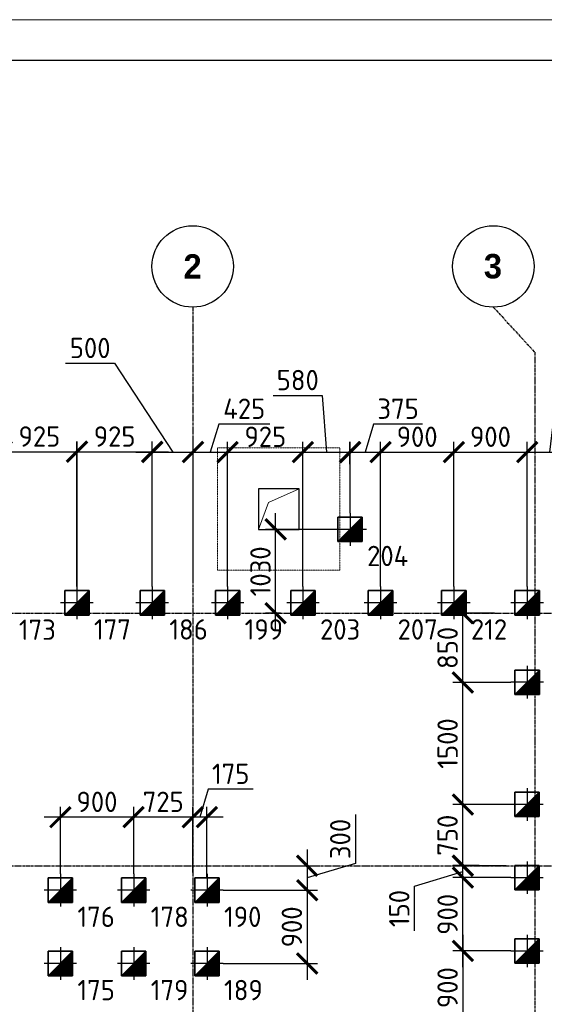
# Model space of a CAD drawing. Header units: millimetres. Extents: x -93479 to 1057970, y -66333 to 172656.
# Tile 230 of 256: x 368504 to 374944, y 49015 to 61105. Entities that reach past the tile are written whole.
import ezdxf

# ---------------------------------------------------------------- set-up
doc = ezdxf.new("R2010")
doc.units = ezdxf.units.MM
for name, pattern in [('______5', [1100, 800, -100, 100, -100]), ('DASHDOT', [25.4, 12.7, -6.35, 0, -6.35]), ('HIDDEN2', [4.7625, 3.175, -1.5875]), ('осевая', [50.8, 31.75, -6.35, 6.35, -6.35])]:
    doc.linetypes.add(name, pattern=pattern)
for name, color, linetype, lineweight in [('0 Фундамент', 5, 'Continuous', 30), ('КО_оси', 1, 'DASHDOT', 25), ('КО_осн_тон', 183, 'Continuous', 25), ('КО_фундаменты', 2, 'Continuous', 50), ('Оси', 40, '______5', 18), ('РАЗМЕРЫ', 7, 'Continuous', 9), ('ТОНКИЕ', 7, 'Continuous', 9)]:
    doc.layers.add(name, color=color, linetype=linetype, lineweight=lineweight)
doc.layers.add('ТОЛСТЫЕ_ОСНОВНЫЕ', color=6, linetype='Continuous')
doc.styles.add('GOST-2.304_Type-B', font='GOST_Common.ttf')
doc.styles.add('MtXpl_Century Gothic', font='GOTHICB.TTF', dxfattribs={"height": 0.2})
doc.styles.add('ГОСТ', font='GOST_Common.ttf')
doc.dimstyles.new('СПДС', dxfattribs={"dimscale": 100, "dimtxt": 2.5, "dimasz": 2.5, "dimexe": 1.25, "dimexo": 0, "dimtad": 1, "dimdec": 0, "dimtxsty": 'GOST-2.304_Type-B', "dimblk": 'ARCHTICK', "dimcen": 2.5, "dimdle": 2, "dimadec": 0, "dimazin": 2, "dimtfac": 0.75, "dimtdec": 0, "dimtmove": 1, "dimatfit": 3, "dimfxl": 1, "dimtolj": 1, "dimarcsym": 1})

# ---------------------------------------------------------------- blocks, each defined once
blk = doc.blocks.new('*U1948')
at = {"layer": 'ТОЛСТЫЕ_ОСНОВНЫЕ', "color": 7}
blk.add_lwpolyline([(20, 5), (836, 5), (836, 589), (20, 589)], close=True, dxfattribs=at)
at = {"layer": 'ТОНКИЕ', "color": 7}
blk.add_lwpolyline([(0, 0), (841, 0), (841, 594), (0, 594)], close=True, dxfattribs=at)
blk = doc.blocks.new('оси')
at = {"color": 7, "linetype": 'ByBlock', "lineweight": -2}
for centre in [(8813, 651.4), (12503, 651.4)]:
    blk.add_circle(centre, 500, dxfattribs=at)
at = {"layer": 'Оси', "color": 7, "linetype": 'осевая', "lineweight": 25, "transparency": 33554687}
for p, q in [((8813.5, 151.4), (8813.5, -36280.2)), ((12503, 151.4), (13013.5, -402.7)), ((13013.5, -402.7), (13013.5, -35828.6)), ((-11815.1, -3606.9), (53620.6, -3606.9)), ((-11815.1, -6706.9), (53620.6, -6706.9))]:
    blk.add_line(p, q, dxfattribs=at)
at = {"layer": 'Оси', "color": 7, "lineweight": 25, "transparency": 33554687, "style": 'MtXpl_Century Gothic'}
for s, p in [('2', (8700.1, 501.4)), ('3', (12387.1, 505.2))]:
    blk.add_text(s, height=300, dxfattribs=at).set_placement(p)
blk = doc.blocks.new('сваи тип2')
at = {"layer": 'КО_оси', "color": 7, "ltscale": 100}
for p, q in [((-22918, 28209), (-22918, 27809)), ((-22718, 28009), (-23118, 28009))]:
    blk.add_line(p, q, dxfattribs=at)
at = {"layer": 'КО_фундаменты', "color": 7, "lineweight": 35, "ltscale": 100}
for p, q in [((-22768, 28159), (-23068, 28159)), ((-23068, 28159), (-23068, 27859)), ((-22768, 27859), (-22768, 28159)), ((-23068, 27859), (-22768, 27859))]:
    blk.add_line(p, q, dxfattribs=at)
at = {"layer": 'РАЗМЕРЫ', "color": 7}
blk.add_line((-23068, 27859), (-22768, 28159), dxfattribs=at)
at = {"layer": 'РАЗМЕРЫ', "color": 7, "linetype": 'Continuous', "transparency": 33554648}
for points in [[(-22768, 28009), (-22918, 28009), (-22768, 28159)], [(-22918, 27859), (-23068, 27859), (-22918, 28009)], [(-22918, 27859), (-22918, 28009), (-22768, 27859)], [(-22768, 27859), (-22918, 28009), (-22768, 28009)]]:
    blk.add_solid(points, dxfattribs=at)
blk = doc.blocks.new('_ArchTick')
at = {"color": 0, "linetype": 'ByBlock', "const_width": 0.15}
blk.add_lwpolyline([(-0.5, -0.5), (0.5, 0.5)], dxfattribs=at)
blk = doc.blocks.new('*D138')
at = {"layer": 'DEFPOINTS', "color": 0, "ltscale": 100, "transparency": 16777216}
for p in [(369208, 55800), (368283, 54141), (369208, 54145)]:
    blk.add_point(p, dxfattribs=at)
at = {"layer": 'РАЗМЕРЫ', "color": 0, "lineweight": -2, "transparency": 16777216}
for p, q in [((368283, 54141), (368283, 55925)), ((369208, 54145), (369208, 55925)), ((368083, 55800), (369408, 55800))]:
    blk.add_line(p, q, dxfattribs=at)
at = {"layer": 'РАЗМЕРЫ', "color": 0, "lineweight": -2, "ltscale": 100, "transparency": 16777216, "xscale": 250, "yscale": 250, "zscale": 250, "rotation": 180}
blk.add_blockref('_ArchTick', (368283, 55800), dxfattribs=at)
at = {"layer": 'РАЗМЕРЫ', "color": 0, "lineweight": -2, "ltscale": 100, "transparency": 16777216, "xscale": 250, "yscale": 250, "zscale": 250}
blk.add_blockref('_ArchTick', (369208, 55800), dxfattribs=at)
at = {"layer": 'РАЗМЕРЫ', "color": 0, "ltscale": 100, "transparency": 16777216, "insert": (368746, 55987), "char_height": 250, "attachment_point": 5, "style": 'GOST-2.304_Type-B'}
blk.add_mtext('\\A1;925', dxfattribs=at)
blk = doc.blocks.new('*D139')
at = {"layer": 'DEFPOINTS', "color": 0, "ltscale": 100, "transparency": 16777216}
for p in [(370131, 55800), (369206, 54145), (370131, 54145)]:
    blk.add_point(p, dxfattribs=at)
at = {"layer": 'РАЗМЕРЫ', "color": 0, "lineweight": -2, "transparency": 16777216}
for p, q in [((369206, 54145), (369206, 55925)), ((370131, 54145), (370131, 55925)), ((369006, 55800), (370331, 55800))]:
    blk.add_line(p, q, dxfattribs=at)
at = {"layer": 'РАЗМЕРЫ', "color": 0, "lineweight": -2, "ltscale": 100, "transparency": 16777216, "xscale": 250, "yscale": 250, "zscale": 250, "rotation": 180}
blk.add_blockref('_ArchTick', (369206, 55800), dxfattribs=at)
at = {"layer": 'РАЗМЕРЫ', "color": 0, "lineweight": -2, "ltscale": 100, "transparency": 16777216, "xscale": 250, "yscale": 250, "zscale": 250}
blk.add_blockref('_ArchTick', (370131, 55800), dxfattribs=at)
at = {"layer": 'РАЗМЕРЫ', "color": 0, "ltscale": 100, "transparency": 16777216, "insert": (369669, 55987), "char_height": 250, "attachment_point": 5, "style": 'GOST-2.304_Type-B'}
blk.add_mtext('\\A1;925', dxfattribs=at)
blk = doc.blocks.new('*D140')
at = {"layer": 'DEFPOINTS', "color": 0, "ltscale": 100, "transparency": 16777216}
for p in [(370632, 55796), (370632, 54259), (370131, 54145)]:
    blk.add_point(p, dxfattribs=at)
at = {"layer": 'РАЗМЕРЫ', "color": 0, "lineweight": -2, "transparency": 16777216}
for p, q in [((369068, 56887), (369669, 56887)), ((369669, 56887), (370382, 55796)), ((370131, 54145), (370131, 55921)), ((370632, 54259), (370632, 55921)), ((369931, 55796), (370832, 55796))]:
    blk.add_line(p, q, dxfattribs=at)
at = {"layer": 'РАЗМЕРЫ', "color": 0, "lineweight": -2, "ltscale": 100, "transparency": 16777216, "xscale": 250, "yscale": 250, "zscale": 250, "rotation": 180}
blk.add_blockref('_ArchTick', (370131, 55796), dxfattribs=at)
at = {"layer": 'РАЗМЕРЫ', "color": 0, "lineweight": -2, "ltscale": 100, "transparency": 16777216, "xscale": 250, "yscale": 250, "zscale": 250}
blk.add_blockref('_ArchTick', (370632, 55796), dxfattribs=at)
at = {"layer": 'РАЗМЕРЫ', "color": 0, "ltscale": 100, "transparency": 16777216, "insert": (369369, 57074), "char_height": 250, "attachment_point": 5, "style": 'GOST-2.304_Type-B'}
blk.add_mtext('\\A1;500', dxfattribs=at)
blk = doc.blocks.new('*D141')
at = {"layer": 'DEFPOINTS', "color": 0, "ltscale": 100, "transparency": 16777216}
for p in [(371056, 55796), (370632, 54259), (371056, 54145)]:
    blk.add_point(p, dxfattribs=at)
at = {"layer": 'РАЗМЕРЫ', "color": 0, "lineweight": -2, "transparency": 16777216}
for p, q in [((370947, 56140), (370844, 55796)), ((371573, 56140), (370947, 56140)), ((370632, 54259), (370632, 55921)), ((371056, 54145), (371056, 55921)), ((370432, 55796), (371256, 55796))]:
    blk.add_line(p, q, dxfattribs=at)
at = {"layer": 'РАЗМЕРЫ', "color": 0, "lineweight": -2, "ltscale": 100, "transparency": 16777216, "xscale": 250, "yscale": 250, "zscale": 250, "rotation": 180}
blk.add_blockref('_ArchTick', (370632, 55796), dxfattribs=at)
at = {"layer": 'РАЗМЕРЫ', "color": 0, "lineweight": -2, "ltscale": 100, "transparency": 16777216, "xscale": 250, "yscale": 250, "zscale": 250}
blk.add_blockref('_ArchTick', (371056, 55796), dxfattribs=at)
at = {"layer": 'РАЗМЕРЫ', "color": 0, "ltscale": 100, "transparency": 16777216, "insert": (371260, 56328), "char_height": 250, "attachment_point": 5, "style": 'GOST-2.304_Type-B'}
blk.add_mtext('\\A1;425', dxfattribs=at)
blk = doc.blocks.new('*D142')
at = {"layer": 'DEFPOINTS', "color": 0, "ltscale": 100, "transparency": 16777216}
for p in [(371981, 55796), (371056, 54145), (371981, 54145)]:
    blk.add_point(p, dxfattribs=at)
at = {"layer": 'РАЗМЕРЫ', "color": 0, "lineweight": -2, "transparency": 16777216}
for p, q in [((371056, 54145), (371056, 55921)), ((371981, 54145), (371981, 55921)), ((370856, 55796), (372181, 55796))]:
    blk.add_line(p, q, dxfattribs=at)
at = {"layer": 'РАЗМЕРЫ', "color": 0, "lineweight": -2, "ltscale": 100, "transparency": 16777216, "xscale": 250, "yscale": 250, "zscale": 250, "rotation": 180}
blk.add_blockref('_ArchTick', (371056, 55796), dxfattribs=at)
at = {"layer": 'РАЗМЕРЫ', "color": 0, "lineweight": -2, "ltscale": 100, "transparency": 16777216, "xscale": 250, "yscale": 250, "zscale": 250}
blk.add_blockref('_ArchTick', (371981, 55796), dxfattribs=at)
at = {"layer": 'РАЗМЕРЫ', "color": 0, "ltscale": 100, "transparency": 16777216, "insert": (371519, 55984), "char_height": 250, "attachment_point": 5, "style": 'GOST-2.304_Type-B'}
blk.add_mtext('\\A1;925', dxfattribs=at)
blk = doc.blocks.new('*D143')
at = {"layer": 'DEFPOINTS', "color": 0, "ltscale": 100, "transparency": 16777216}
for p in [(372933, 55796), (372558, 55646), (372933, 54145)]:
    blk.add_point(p, dxfattribs=at)
at = {"layer": 'РАЗМЕРЫ', "color": 0, "lineweight": -2, "transparency": 16777216}
for p, q in [((372849, 56140), (372746, 55796)), ((373449, 56140), (372849, 56140)), ((372558, 55646), (372558, 55921)), ((372933, 54145), (372933, 55921)), ((372358, 55796), (373133, 55796))]:
    blk.add_line(p, q, dxfattribs=at)
at = {"layer": 'РАЗМЕРЫ', "color": 0, "lineweight": -2, "ltscale": 100, "transparency": 16777216, "xscale": 250, "yscale": 250, "zscale": 250, "rotation": 180}
blk.add_blockref('_ArchTick', (372558, 55796), dxfattribs=at)
at = {"layer": 'РАЗМЕРЫ', "color": 0, "lineweight": -2, "ltscale": 100, "transparency": 16777216, "xscale": 250, "yscale": 250, "zscale": 250}
blk.add_blockref('_ArchTick', (372933, 55796), dxfattribs=at)
at = {"layer": 'РАЗМЕРЫ', "color": 0, "ltscale": 100, "transparency": 16777216, "insert": (373149, 56328), "char_height": 250, "attachment_point": 5, "style": 'GOST-2.304_Type-B'}
blk.add_mtext('\\A1;375', dxfattribs=at)
blk = doc.blocks.new('*D144')
at = {"layer": 'DEFPOINTS', "color": 0, "ltscale": 100, "transparency": 16777216}
for p in [(373833, 55796), (372933, 54145), (373833, 54145)]:
    blk.add_point(p, dxfattribs=at)
at = {"layer": 'РАЗМЕРЫ', "color": 0, "lineweight": -2, "transparency": 16777216}
for p, q in [((372933, 54145), (372933, 55921)), ((373833, 54145), (373833, 55921)), ((372733, 55796), (374033, 55796))]:
    blk.add_line(p, q, dxfattribs=at)
at = {"layer": 'РАЗМЕРЫ', "color": 0, "lineweight": -2, "ltscale": 100, "transparency": 16777216, "xscale": 250, "yscale": 250, "zscale": 250, "rotation": 180}
blk.add_blockref('_ArchTick', (372933, 55796), dxfattribs=at)
at = {"layer": 'РАЗМЕРЫ', "color": 0, "lineweight": -2, "ltscale": 100, "transparency": 16777216, "xscale": 250, "yscale": 250, "zscale": 250}
blk.add_blockref('_ArchTick', (373833, 55796), dxfattribs=at)
at = {"layer": 'РАЗМЕРЫ', "color": 0, "ltscale": 100, "transparency": 16777216, "insert": (373383, 55984), "char_height": 250, "attachment_point": 5, "style": 'GOST-2.304_Type-B'}
blk.add_mtext('\\A1;900', dxfattribs=at)
blk = doc.blocks.new('*D145')
at = {"layer": 'DEFPOINTS', "color": 0, "ltscale": 100, "transparency": 16777216}
for p in [(374733, 55796), (373833, 54145), (374733, 54145)]:
    blk.add_point(p, dxfattribs=at)
at = {"layer": 'РАЗМЕРЫ', "color": 0, "lineweight": -2, "transparency": 16777216}
for p, q in [((373833, 54145), (373833, 55921)), ((374733, 54145), (374733, 55921)), ((373633, 55796), (374933, 55796))]:
    blk.add_line(p, q, dxfattribs=at)
at = {"layer": 'РАЗМЕРЫ', "color": 0, "lineweight": -2, "ltscale": 100, "transparency": 16777216, "xscale": 250, "yscale": 250, "zscale": 250, "rotation": 180}
blk.add_blockref('_ArchTick', (373833, 55796), dxfattribs=at)
at = {"layer": 'РАЗМЕРЫ', "color": 0, "lineweight": -2, "ltscale": 100, "transparency": 16777216, "xscale": 250, "yscale": 250, "zscale": 250}
blk.add_blockref('_ArchTick', (374733, 55796), dxfattribs=at)
at = {"layer": 'РАЗМЕРЫ', "color": 0, "ltscale": 100, "transparency": 16777216, "insert": (374283, 55984), "char_height": 250, "attachment_point": 5, "style": 'GOST-2.304_Type-B'}
blk.add_mtext('\\A1;900', dxfattribs=at)
blk = doc.blocks.new('*D146')
at = {"layer": 'DEFPOINTS', "color": 0, "ltscale": 100, "transparency": 16777216}
for p in [(375278, 55796), (375278, 54254), (374733, 54145)]:
    blk.add_point(p, dxfattribs=at)
at = {"layer": 'РАЗМЕРЫ', "color": 0, "lineweight": -2, "transparency": 16777216}
for p, q in [((375109, 56645), (375006, 55796)), ((375734, 56645), (375109, 56645)), ((374733, 54145), (374733, 55921)), ((375278, 54254), (375278, 55921)), ((374533, 55796), (375478, 55796))]:
    blk.add_line(p, q, dxfattribs=at)
at = {"layer": 'РАЗМЕРЫ', "color": 0, "lineweight": -2, "ltscale": 100, "transparency": 16777216, "xscale": 250, "yscale": 250, "zscale": 250, "rotation": 180}
blk.add_blockref('_ArchTick', (374733, 55796), dxfattribs=at)
at = {"layer": 'РАЗМЕРЫ', "color": 0, "lineweight": -2, "ltscale": 100, "transparency": 16777216, "xscale": 250, "yscale": 250, "zscale": 250}
blk.add_blockref('_ArchTick', (375278, 55796), dxfattribs=at)
at = {"layer": 'РАЗМЕРЫ', "color": 0, "ltscale": 100, "transparency": 16777216, "insert": (375422, 56832), "char_height": 250, "attachment_point": 5, "style": 'GOST-2.304_Type-B'}
blk.add_mtext('\\A1;545', dxfattribs=at)
blk = doc.blocks.new('*D223')
at = {"layer": 'DEFPOINTS', "color": 0, "ltscale": 100, "transparency": 16777216}
for p in [(370628, 51313), (370628, 50635), (370803, 50566)]:
    blk.add_point(p, dxfattribs=at)
at = {"layer": 'РАЗМЕРЫ', "color": 0, "lineweight": -2, "transparency": 16777216}
for p, q in [((370819, 51658), (370716, 51313)), ((371369, 51658), (370819, 51658)), ((370628, 50635), (370628, 51438)), ((370803, 50566), (370803, 51438)), ((371003, 51313), (370428, 51313))]:
    blk.add_line(p, q, dxfattribs=at)
at = {"layer": 'РАЗМЕРЫ', "color": 0, "lineweight": -2, "ltscale": 100, "transparency": 16777216, "xscale": 250, "yscale": 250, "zscale": 250, "rotation": 180}
blk.add_blockref('_ArchTick', (370628, 51313), dxfattribs=at)
at = {"layer": 'РАЗМЕРЫ', "color": 0, "lineweight": -2, "ltscale": 100, "transparency": 16777216, "xscale": 250, "yscale": 250, "zscale": 250}
blk.add_blockref('_ArchTick', (370803, 51313), dxfattribs=at)
at = {"layer": 'РАЗМЕРЫ', "color": 0, "ltscale": 100, "transparency": 16777216, "insert": (371094, 51845), "char_height": 250, "attachment_point": 5, "style": 'GOST-2.304_Type-B'}
blk.add_mtext('\\A1;175', dxfattribs=at)
blk = doc.blocks.new('*D224')
at = {"layer": 'DEFPOINTS', "color": 0, "ltscale": 100, "transparency": 16777216}
for p in [(369903, 51313), (369903, 50616), (370628, 50635)]:
    blk.add_point(p, dxfattribs=at)
at = {"layer": 'РАЗМЕРЫ', "color": 0, "lineweight": -2, "transparency": 16777216}
for p, q in [((369903, 50616), (369903, 51438)), ((370628, 50635), (370628, 51438)), ((370828, 51313), (369703, 51313))]:
    blk.add_line(p, q, dxfattribs=at)
at = {"layer": 'РАЗМЕРЫ', "color": 0, "lineweight": -2, "ltscale": 100, "transparency": 16777216, "xscale": 250, "yscale": 250, "zscale": 250, "rotation": 180}
blk.add_blockref('_ArchTick', (369903, 51313), dxfattribs=at)
at = {"layer": 'РАЗМЕРЫ', "color": 0, "lineweight": -2, "ltscale": 100, "transparency": 16777216, "xscale": 250, "yscale": 250, "zscale": 250}
blk.add_blockref('_ArchTick', (370628, 51313), dxfattribs=at)
at = {"layer": 'РАЗМЕРЫ', "color": 0, "ltscale": 100, "transparency": 16777216, "insert": (370266, 51501), "char_height": 250, "attachment_point": 5, "style": 'GOST-2.304_Type-B'}
blk.add_mtext('\\A1;725', dxfattribs=at)
blk = doc.blocks.new('*D225')
at = {"layer": 'DEFPOINTS', "color": 0, "ltscale": 100, "transparency": 16777216}
for p in [(369003, 51313), (369003, 50616), (369903, 50616)]:
    blk.add_point(p, dxfattribs=at)
at = {"layer": 'РАЗМЕРЫ', "color": 0, "lineweight": -2, "transparency": 16777216}
for p, q in [((369003, 50616), (369003, 51438)), ((369903, 50616), (369903, 51438)), ((370103, 51313), (368803, 51313))]:
    blk.add_line(p, q, dxfattribs=at)
at = {"layer": 'РАЗМЕРЫ', "color": 0, "lineweight": -2, "ltscale": 100, "transparency": 16777216, "xscale": 250, "yscale": 250, "zscale": 250, "rotation": 180}
blk.add_blockref('_ArchTick', (369003, 51313), dxfattribs=at)
at = {"layer": 'РАЗМЕРЫ', "color": 0, "lineweight": -2, "ltscale": 100, "transparency": 16777216, "xscale": 250, "yscale": 250, "zscale": 250}
blk.add_blockref('_ArchTick', (369903, 51313), dxfattribs=at)
at = {"layer": 'РАЗМЕРЫ', "color": 0, "ltscale": 100, "transparency": 16777216, "insert": (369453, 51501), "char_height": 250, "attachment_point": 5, "style": 'GOST-2.304_Type-B'}
blk.add_mtext('\\A1;900', dxfattribs=at)
blk = doc.blocks.new('*D226')
at = {"layer": 'DEFPOINTS', "color": 0, "ltscale": 100, "transparency": 16777216}
for p in [(371717, 50716), (371003, 50416), (372033, 50416)]:
    blk.add_point(p, dxfattribs=at)
at = {"layer": 'РАЗМЕРЫ', "color": 0, "lineweight": -2, "transparency": 16777216}
for p, q in [((372627, 51345), (372627, 50745)), ((372033, 50916), (372033, 50216)), ((371717, 50716), (372158, 50716)), ((372627, 50745), (372033, 50566)), ((371003, 50416), (372158, 50416))]:
    blk.add_line(p, q, dxfattribs=at)
at = {"layer": 'РАЗМЕРЫ', "color": 0, "lineweight": -2, "ltscale": 100, "transparency": 16777216, "xscale": 250, "yscale": 250, "zscale": 250}
for p, rotation in [((372033, 50716), 90), ((372033, 50416), 270)]:
    blk.add_blockref('_ArchTick', p, dxfattribs=dict(at, rotation=rotation))
at = {"layer": 'РАЗМЕРЫ', "color": 0, "ltscale": 100, "transparency": 16777216, "insert": (372439, 51045), "char_height": 250, "attachment_point": 5, "rotation": 90, "style": 'GOST-2.304_Type-B'}
blk.add_mtext('\\A1;300', dxfattribs=at)
blk = doc.blocks.new('*D227')
at = {"layer": 'DEFPOINTS', "color": 0, "ltscale": 100, "transparency": 16777216}
for p in [(372033, 50416), (371003, 49516), (372033, 49516)]:
    blk.add_point(p, dxfattribs=at)
at = {"layer": 'РАЗМЕРЫ', "color": 0, "lineweight": -2, "transparency": 16777216}
for p, q in [((372033, 50616), (372033, 49316)), ((372033, 50416), (372158, 50416)), ((371003, 49516), (372158, 49516))]:
    blk.add_line(p, q, dxfattribs=at)
at = {"layer": 'РАЗМЕРЫ', "color": 0, "lineweight": -2, "ltscale": 100, "transparency": 16777216, "xscale": 250, "yscale": 250, "zscale": 250}
for p, rotation in [((372033, 50416), 90), ((372033, 49516), 270)]:
    blk.add_blockref('_ArchTick', p, dxfattribs=dict(at, rotation=rotation))
at = {"layer": 'РАЗМЕРЫ', "color": 0, "ltscale": 100, "transparency": 16777216, "insert": (371845, 49966), "char_height": 250, "attachment_point": 5, "rotation": 90, "style": 'GOST-2.304_Type-B'}
blk.add_mtext('\\A1;900', dxfattribs=at)
blk = doc.blocks.new('*D233')
at = {"layer": 'DEFPOINTS', "color": 0, "ltscale": 100, "transparency": 16777216}
for p in [(373944, 51467), (374531, 51467), (374474, 50716)]:
    blk.add_point(p, dxfattribs=at)
at = {"layer": 'РАЗМЕРЫ', "color": 0, "lineweight": -2, "transparency": 16777216}
for p, q in [((373944, 50516), (373944, 51667)), ((374531, 51467), (373819, 51467)), ((374474, 50716), (373819, 50716))]:
    blk.add_line(p, q, dxfattribs=at)
at = {"layer": 'РАЗМЕРЫ', "color": 0, "lineweight": -2, "ltscale": 100, "transparency": 16777216, "xscale": 250, "yscale": 250, "zscale": 250}
for p, rotation in [((373944, 51467), 90), ((373944, 50716), 270)]:
    blk.add_blockref('_ArchTick', p, dxfattribs=dict(at, rotation=rotation))
at = {"layer": 'РАЗМЕРЫ', "color": 0, "ltscale": 100, "transparency": 16777216, "insert": (373756, 51091), "char_height": 250, "attachment_point": 5, "rotation": 90, "style": 'GOST-2.304_Type-B'}
blk.add_mtext('\\A1;750', dxfattribs=at)
blk = doc.blocks.new('*D234')
at = {"layer": 'DEFPOINTS', "color": 0, "ltscale": 100, "transparency": 16777216}
for p in [(373944, 52967), (374533, 52967), (374531, 51467)]:
    blk.add_point(p, dxfattribs=at)
at = {"layer": 'РАЗМЕРЫ', "color": 0, "lineweight": -2, "transparency": 16777216}
for p, q in [((373944, 51267), (373944, 53167)), ((374533, 52967), (373819, 52967)), ((374531, 51467), (373819, 51467))]:
    blk.add_line(p, q, dxfattribs=at)
at = {"layer": 'РАЗМЕРЫ', "color": 0, "lineweight": -2, "ltscale": 100, "transparency": 16777216, "xscale": 250, "yscale": 250, "zscale": 250}
for p, rotation in [((373944, 52967), 90), ((373944, 51467), 270)]:
    blk.add_blockref('_ArchTick', p, dxfattribs=dict(at, rotation=rotation))
at = {"layer": 'РАЗМЕРЫ', "color": 0, "ltscale": 100, "transparency": 16777216, "insert": (373757, 52217), "char_height": 250, "attachment_point": 5, "rotation": 90, "style": 'GOST-2.304_Type-B'}
blk.add_mtext('\\A1;1500', dxfattribs=at)
blk = doc.blocks.new('*D235')
at = {"layer": 'DEFPOINTS', "color": 0, "ltscale": 100, "transparency": 16777216}
for p in [(373944, 53816), (374332, 53816), (374533, 52967)]:
    blk.add_point(p, dxfattribs=at)
at = {"layer": 'РАЗМЕРЫ', "color": 0, "lineweight": -2, "transparency": 16777216}
for p, q in [((373944, 52767), (373944, 54016)), ((374332, 53816), (373819, 53816)), ((374533, 52967), (373819, 52967))]:
    blk.add_line(p, q, dxfattribs=at)
at = {"layer": 'РАЗМЕРЫ', "color": 0, "lineweight": -2, "ltscale": 100, "transparency": 16777216, "xscale": 250, "yscale": 250, "zscale": 250}
for p, rotation in [((373944, 53816), 90), ((373944, 52967), 270)]:
    blk.add_blockref('_ArchTick', p, dxfattribs=dict(at, rotation=rotation))
at = {"layer": 'РАЗМЕРЫ', "color": 0, "ltscale": 100, "transparency": 16777216, "insert": (373757, 53391), "char_height": 250, "attachment_point": 5, "rotation": 90, "style": 'GOST-2.304_Type-B'}
blk.add_mtext('\\A1;850', dxfattribs=at)
blk = doc.blocks.new('*D236')
at = {"layer": 'DEFPOINTS', "color": 0, "ltscale": 100, "transparency": 16777216}
for p in [(374531, 49670), (373944, 48770), (374531, 48770)]:
    blk.add_point(p, dxfattribs=at)
at = {"layer": 'РАЗМЕРЫ', "color": 0, "lineweight": -2, "transparency": 16777216}
for p, q in [((373944, 49870), (373944, 48570)), ((374531, 49670), (373819, 49670)), ((374531, 48770), (373819, 48770))]:
    blk.add_line(p, q, dxfattribs=at)
at = {"layer": 'РАЗМЕРЫ', "color": 0, "lineweight": -2, "ltscale": 100, "transparency": 16777216, "xscale": 250, "yscale": 250, "zscale": 250}
for p, rotation in [((373944, 49670), 90), ((373944, 48770), 270)]:
    blk.add_blockref('_ArchTick', p, dxfattribs=dict(at, rotation=rotation))
at = {"layer": 'РАЗМЕРЫ', "color": 0, "ltscale": 100, "transparency": 16777216, "insert": (373757, 49220), "char_height": 250, "attachment_point": 5, "rotation": 90, "style": 'GOST-2.304_Type-B'}
blk.add_mtext('\\A1;900', dxfattribs=at)
blk = doc.blocks.new('*D240')
at = {"layer": 'DEFPOINTS', "color": 0, "ltscale": 100, "transparency": 16777216}
for p in [(373944, 50570), (374531, 50570), (374531, 49670)]:
    blk.add_point(p, dxfattribs=at)
at = {"layer": 'РАЗМЕРЫ', "color": 0, "lineweight": -2, "transparency": 16777216}
for p, q in [((373944, 49470), (373944, 50770)), ((374531, 50570), (373819, 50570)), ((374531, 49670), (373819, 49670))]:
    blk.add_line(p, q, dxfattribs=at)
at = {"layer": 'РАЗМЕРЫ', "color": 0, "lineweight": -2, "ltscale": 100, "transparency": 16777216, "xscale": 250, "yscale": 250, "zscale": 250}
for p, rotation in [((373944, 50570), 90), ((373944, 49670), 270)]:
    blk.add_blockref('_ArchTick', p, dxfattribs=dict(at, rotation=rotation))
at = {"layer": 'РАЗМЕРЫ', "color": 0, "ltscale": 100, "transparency": 16777216, "insert": (373757, 50120), "char_height": 250, "attachment_point": 5, "rotation": 90, "style": 'GOST-2.304_Type-B'}
blk.add_mtext('\\A1;900', dxfattribs=at)
blk = doc.blocks.new('*D488')
at = {"layer": 'DEFPOINTS', "color": 0, "ltscale": 100, "transparency": 16777216}
for p in [(372561, 55796), (372561, 55045), (371981, 54145)]:
    blk.add_point(p, dxfattribs=at)
at = {"layer": 'РАЗМЕРЫ', "color": 0, "lineweight": -2, "transparency": 16777216}
for p, q in [((371617, 56492), (372217, 56492)), ((372217, 56492), (372271, 55796)), ((371981, 54145), (371981, 55921)), ((372561, 55045), (372561, 55921)), ((371781, 55796), (372761, 55796))]:
    blk.add_line(p, q, dxfattribs=at)
at = {"layer": 'РАЗМЕРЫ', "color": 0, "lineweight": -2, "ltscale": 100, "transparency": 16777216, "xscale": 250, "yscale": 250, "zscale": 250, "rotation": 180}
blk.add_blockref('_ArchTick', (371981, 55796), dxfattribs=at)
at = {"layer": 'РАЗМЕРЫ', "color": 0, "lineweight": -2, "ltscale": 100, "transparency": 16777216, "xscale": 250, "yscale": 250, "zscale": 250}
blk.add_blockref('_ArchTick', (372561, 55796), dxfattribs=at)
at = {"layer": 'РАЗМЕРЫ', "color": 0, "ltscale": 100, "transparency": 16777216, "insert": (371917, 56680), "char_height": 250, "attachment_point": 5, "style": 'GOST-2.304_Type-B'}
blk.add_mtext('\\A1;580', dxfattribs=at)
blk = doc.blocks.new('*D1016')
at = {"layer": 'DEFPOINTS', "color": 0, "transparency": 16777216}
for p in [(371646, 54847), (372359, 54847, -6200), (371704, 53816)]:
    blk.add_point(p, dxfattribs=at)
at = {"layer": 'РАЗМЕРЫ', "color": 0, "lineweight": -2, "transparency": 16777216}
for p, q in [((371646, 53616), (371646, 55047)), ((372359, 54847), (371521, 54847)), ((371704, 53816), (371521, 53816))]:
    blk.add_line(p, q, dxfattribs=at)
at = {"layer": 'РАЗМЕРЫ', "color": 0, "lineweight": -2, "transparency": 16777216, "xscale": 250, "yscale": 250, "zscale": 250}
for p, rotation in [((371646, 54847), 90), ((371646, 53816), 270)]:
    blk.add_blockref('_ArchTick', p, dxfattribs=dict(at, rotation=rotation))
at = {"layer": 'РАЗМЕРЫ', "color": 0, "transparency": 16777216, "insert": (371459, 54331), "char_height": 250, "attachment_point": 5, "rotation": 90, "style": 'GOST-2.304_Type-B'}
blk.add_mtext('\\A1;1030', dxfattribs=at)
blk = doc.blocks.new('*D1491')
at = {"layer": 'DEFPOINTS', "color": 0, "ltscale": 100, "transparency": 16777216}
for p in [(373944, 50719), (374146, 50719), (374531, 50570)]:
    blk.add_point(p, dxfattribs=at)
at = {"layer": 'РАЗМЕРЫ', "color": 0, "lineweight": -2, "transparency": 16777216}
for p, q in [((373944, 50370), (373944, 50919)), ((374146, 50719), (373819, 50719)), ((373350, 50466), (373944, 50644)), ((374531, 50570), (373819, 50570)), ((373350, 49916), (373350, 50466))]:
    blk.add_line(p, q, dxfattribs=at)
at = {"layer": 'РАЗМЕРЫ', "color": 0, "lineweight": -2, "ltscale": 100, "transparency": 16777216, "xscale": 250, "yscale": 250, "zscale": 250}
for p, rotation in [((373944, 50719), 90), ((373944, 50570), 270)]:
    blk.add_blockref('_ArchTick', p, dxfattribs=dict(at, rotation=rotation))
at = {"layer": 'РАЗМЕРЫ', "color": 0, "ltscale": 100, "transparency": 16777216, "insert": (373163, 50191), "char_height": 250, "attachment_point": 5, "rotation": 90, "style": 'GOST-2.304_Type-B'}
blk.add_mtext('\\A1;150', dxfattribs=at)
blk = doc.blocks.new('блок')
at = {"layer": '0 Фундамент', "color": 7, "linetype": 'HIDDEN2', "lineweight": 0}
for p, q in [((650948, 115824), (650948, 117324)), ((650948, 117324), (652448, 117324)), ((652448, 115824), (652448, 117324)), ((650948, 115824), (652448, 115824))]:
    blk.add_line(p, q, dxfattribs=at)
at = {"layer": '0 Фундамент', "color": 7, "ltscale": 100}
for p, q in [((651948, 116824), (651448, 116824)), ((651448, 116824), (651448, 116324)), ((651948, 116324), (651948, 116824)), ((651448, 116324), (651948, 116324))]:
    blk.add_line(p, q, dxfattribs=at)
at = {"layer": '0 Фундамент', "color": 7, "lineweight": 20}
blk.add_lwpolyline([(651448, 116324), (651573, 116655), (651948, 116824)], dxfattribs=at)

msp = doc.modelspace()

# ---------------------------------------------------------------- block references
at = {"xscale": 100, "yscale": 100, "zscale": 100}
msp.add_blockref('*U1948', (340557.7, 1704.9), dxfattribs=at)
at = {"color": 7}
msp.add_blockref('оси', (361814.4, 57423.2), dxfattribs=at)
at = {"layer": 'РАЗМЕРЫ', "color": 7}
for name, p in [('блок', (-280014.1, -61477.9, -3100)), ('сваи тип2', (395477.5, 26837.4, -6200)), ('сваи тип2', (392124.5, 25935.4, -3100)), ('сваи тип2', (393049.5, 25935.4, -3100)), ('сваи тип2', (393974.5, 25935.4, -3100)), ('сваи тип2', (394899.5, 25935.4, -3100)), ('сваи тип2', (395851.5, 25935.4, -3100)), ('сваи тип2', (396751.5, 25935.4, -3100)), ('сваи тип2', (397651.5, 25935.4, -3100)), ('сваи тип2', (397651.5, 24960.4, -3100)), ('сваи тип2', (397649.5, 23460.4, -3100)), ('сваи тип2', (397649.5, 22560.4, -3100)), ('сваи тип2', (391921.2, 22407.2, -3100)), ('сваи тип2', (392821.2, 22407.2, -3100)), ('сваи тип2', (393721.2, 22407.2, -3100)), ('сваи тип2', (397649.5, 21660.4, -3100)), ('сваи тип2', (391921.2, 21507.2, -3100)), ('сваи тип2', (392821.2, 21507.2, -3100)), ('сваи тип2', (393721.2, 21507.2, -3100))]:
    msp.add_blockref(name, p, dxfattribs=at)

# ---------------------------------------------------------------- texts
at = {"layer": 'КО_осн_тон', "color": 7, "style": 'ГОСТ'}
for s, p in [('204', (372768.6, 54395, -6200)), ('173', (368493.5, 53489.7, -3100)), ('177', (369415.6, 53493, -3100)), ('186', (370340.6, 53493, -3100)), ('199', (371265.6, 53493, -3100)), ('203', (372190.6, 53493, -3100)), ('207', (373142.6, 53493, -3100)), ('212', (374042.6, 53493, -3100)), ('176', (369212.3, 49964.7, -3100)), ('178', (370112.3, 49964.7, -3100)), ('190', (371012.3, 49964.7, -3100)), ('175', (369212.3, 49064.7, -3100)), ('179', (370112.3, 49064.7, -3100)), ('189', (371012.3, 49064.7, -3100))]:
    msp.add_text(s, height=250, dxfattribs=at).set_placement(p)

# ---------------------------------------------------------------- dimensions: what is measured, and where the dimension line sits
at = {"layer": 'РАЗМЕРЫ', "color": 7}
for base, p1, p2, picture, middle in [((370631.8, 55796.3), (370131.4, 54144.6, -3100), (370631.8, 54259), '*D140', (369606.4, 56886.6)), ((375277.9361, 55796.3359), (374733.3612, 54144.5775, -3100), (375277.9361, 54254.0038), '*D146', (375171.2736, 56644.7108)), ((372561.4, 55796.3), (371981.4, 54144.6, -3100), (372561.4, 55044.6, -6200), '*D488', (372155, 56492.2))]:
    dim = msp.add_linear_dim(base=base, p1=p1, p2=p2, dimstyle='СПДС', dxfattribs=at)
    dim.commit()
    dim.dimension.update_dxf_attribs({"geometry": picture, "text_midpoint": middle, "dimtype": 160})
for base, p1, p2, picture, middle in [((371056.4, 55796.3), (370631.8, 54259), (371056.4, 54144.6, -3100), '*D141', (371009.7, 56327.8)), ((372933.4, 55796.3), (372558.1, 55646.3, -3100), (372933.4, 54144.6, -3100), '*D143', (372911.5, 56328.3)), ((369208.4, 55799.6), (368283.3, 54141.3, -3100), (369208.4, 54144.6, -3100), '*D138', (368745.8, 55987.2)), ((370131.4, 55799.6), (369206.4, 54144.6, -3100), (370131.4, 54144.6, -3100), '*D139', (369668.9, 55987.2)), ((371981.4, 55796.3), (371056.4, 54144.6, -3100), (371981.4, 54144.6, -3100), '*D142', (371518.9, 55984)), ((373833.4, 55796.3), (372933.4, 54144.6, -3100), (373833.4, 54144.6, -3100), '*D144', (373383.4, 55984)), ((374733.4, 55796.3), (373833.4, 54144.6, -3100), (374733.4, 54144.6, -3100), '*D145', (374283.4, 55984)), ((370627.9, 51313.4), (370803.1, 50566.3, -3100), (370627.9, 50634.7), '*D223', (370881.2, 51845.4)), ((369003.1, 51313.4), (369903.1, 50616.3, -3100), (369003.1, 50616.3, -3100), '*D225', (369453.1, 51501)), ((369903.1, 51313.4), (370627.9, 50634.7), (369903.1, 50616.3, -3100), '*D224', (370265.5, 51501.3))]:
    dim = msp.add_linear_dim(base=base, p1=p1, p2=p2, dimstyle='СПДС', dxfattribs=at)
    dim.commit()
    dim.dimension.update_dxf_attribs({"geometry": picture, "text_midpoint": middle})
for base, p1, p2, picture, middle in [((371646.3, 54846.6), (371704.3, 53816.3), (372359.4, 54846.6, -6200), '*D1016', (371458.8, 54331.4)), ((373944.3, 53816.3), (374533.4, 52966.6, -3100), (374332, 53816.3), '*D235', (373756.6, 53391.4)), ((373944.3, 52966.6), (374530.9, 51466.6, -3100), (374533.4, 52966.6, -3100), '*D234', (373756.6, 52216.6)), ((373944.3, 51466.6), (374473.6, 50716.3), (374530.9, 51466.6, -3100), '*D233', (373756.4, 51091.5)), ((372032.8, 50416.3), (371717.5, 50716.3), (371003.1, 50416.3, -3100), '*D226', (372439.3, 50807)), ((373944.3, 50719.3), (374531.4, 50569.6, -3100), (374145.7, 50719.3), '*D1491', (373162.5, 50403.7)), ((373944.3, 50569.6), (374531.4, 49669.6, -3100), (374531.4, 50569.6, -3100), '*D240', (373756.6, 50119.6)), ((372032.8, 49516.3), (372032.8, 50416.3), (371003.1, 49516.3, -3100), '*D227', (371845.2, 49966.3)), ((373944.3, 48769.6), (374531.4, 49669.6, -3100), (374531.4, 48769.6, -3100), '*D236', (373756.6, 49219.6))]:
    dim = msp.add_linear_dim(base=base, p1=p1, p2=p2, angle=90, dimstyle='СПДС', dxfattribs=at)
    dim.commit()
    dim.dimension.update_dxf_attribs({"geometry": picture, "text_midpoint": middle})

doc.saveas('drawing.dxf')
